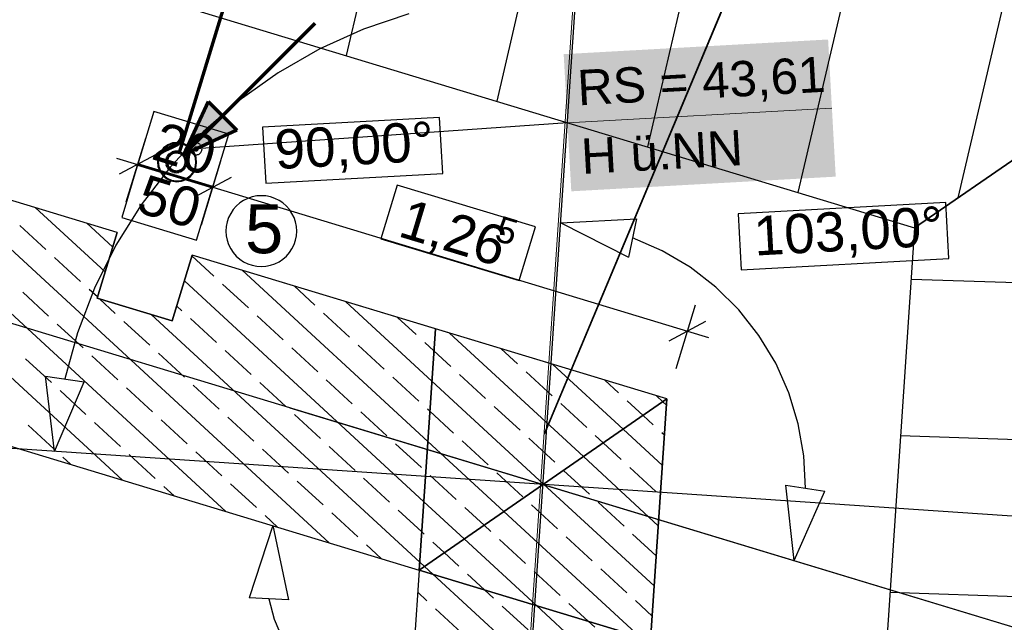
# Model space of a CAD drawing. Extents: x -779 to 790, y -208 to 633.
# Tile 221 of 232: x 444 to 495, y 264 to 295. Entities that reach past the tile are written whole.
import ezdxf
from ezdxf.lldxf.tags import DXFTag

# ---------------------------------------------------------------- set-up
doc = ezdxf.new("R2010")
doc.units = 0
doc.layers.get('0').update_dxf_attribs({"lineweight": 25})
for name, color, linetype, lineweight, true_color in [('01AFU Allgemein Bemaßung-A07F5V4RWF', 7, 'Continuous', 25, 0x848484), ('02 Raster Bemaßung', 7, 'Continuous', 25, 0x848484), ('02 Raster Gebäude-A07F5V4QWF', 7, 'Continuous', 25, 0x848484), ('20 Fallrohre', 9, 'Continuous', 25, 0x808080), ('20 Fundament-A07F5V4OWF', 7, 'Continuous', 25, 0x848484), ('20 Magerbeton Bohrungen', 7, 'Continuous', 25, 0x848484), ('30 Baugrubenplanung', 7, 'Continuous', 25, 0x848484), ('60 Baumstützen - Gehegelinie', 9, 'Continuous', 18, 0x808080), ('60 Netz', 9, 'Continuous', 18, 0x808080), ('S_Mass', 150, 'Continuous', 25, 0x007fff), ('S_Regenwasser_Grundleitung', 7, 'Continuous', 70, 0x0080ff)]:
    doc.layers.add(name, color=color, linetype=linetype, lineweight=lineweight, true_color=true_color)
for name, color, linetype, lineweight in [('02 Raster Gebäude-A07F5V53WF', 7, 'Continuous', 13), ('X_Allgemein', 7, 'Continuous', 25), ('X_Text', 7, 'Continuous', 25)]:
    doc.layers.add(name, color=color, linetype=linetype, lineweight=lineweight)
doc.styles.get("Standard").update_dxf_attribs({"font": 'arial.ttf'})
tags = doc.linetypes.add('Raster-A07F5V4TWF', pattern=[0.2, 0.1, -0.05, 0, -0.05]).pattern_tags.tags
tags[10:11] = [DXFTag(74, 4), DXFTag(75, 0), DXFTag(340, '0'), DXFTag(46, 1.0), DXFTag(50, 0.0), DXFTag(44, 0.0), DXFTag(45, 0.0)]
tags[8:9] = [DXFTag(74, 4), DXFTag(75, 0), DXFTag(340, '0'), DXFTag(46, 1.0), DXFTag(50, 0.0), DXFTag(44, 0.0), DXFTag(45, 0.0)]
tags[6:7] = [DXFTag(74, 4), DXFTag(75, 0), DXFTag(340, '0'), DXFTag(46, 1.0), DXFTag(50, 0.0), DXFTag(44, 0.0), DXFTag(45, 0.0)]
tags[4:5] = [DXFTag(74, 4), DXFTag(75, 0), DXFTag(340, '0'), DXFTag(46, 1.0), DXFTag(50, 0.0), DXFTag(44, 0.0), DXFTag(45, 0.0)]
tags = doc.linetypes.add('Raster-A07F5V57WF', pattern=[0.2, 0.1, -0.05, 0, -0.05]).pattern_tags.tags
tags[10:11] = [DXFTag(74, 4), DXFTag(75, 0), DXFTag(340, '0'), DXFTag(46, 1.0), DXFTag(50, 0.0), DXFTag(44, 0.0), DXFTag(45, 0.0)]
tags[8:9] = [DXFTag(74, 4), DXFTag(75, 0), DXFTag(340, '0'), DXFTag(46, 1.0), DXFTag(50, 0.0), DXFTag(44, 0.0), DXFTag(45, 0.0)]
tags[6:7] = [DXFTag(74, 4), DXFTag(75, 0), DXFTag(340, '0'), DXFTag(46, 1.0), DXFTag(50, 0.0), DXFTag(44, 0.0), DXFTag(45, 0.0)]
tags[4:5] = [DXFTag(74, 4), DXFTag(75, 0), DXFTag(340, '0'), DXFTag(46, 1.0), DXFTag(50, 0.0), DXFTag(44, 0.0), DXFTag(45, 0.0)]
tags = doc.linetypes.add('Strichpunkt', pattern=[1, 0.5, -0.25, 0, -0.25]).pattern_tags.tags
tags[10:11] = [DXFTag(74, 4), DXFTag(75, 0), DXFTag(340, '0'), DXFTag(46, 1.0), DXFTag(50, 0.0), DXFTag(44, 0.0), DXFTag(45, 0.0)]
tags[8:9] = [DXFTag(74, 4), DXFTag(75, 0), DXFTag(340, '0'), DXFTag(46, 1.0), DXFTag(50, 0.0), DXFTag(44, 0.0), DXFTag(45, 0.0)]
tags[6:7] = [DXFTag(74, 4), DXFTag(75, 0), DXFTag(340, '0'), DXFTag(46, 1.0), DXFTag(50, 0.0), DXFTag(44, 0.0), DXFTag(45, 0.0)]
tags[4:5] = [DXFTag(74, 4), DXFTag(75, 0), DXFTag(340, '0'), DXFTag(46, 1.0), DXFTag(50, 0.0), DXFTag(44, 0.0), DXFTag(45, 0.0)]
tags = doc.linetypes.add('Wipeout_Contour-A07F5V4SWF', pattern=[1, 0, -1]).pattern_tags.tags
tags[6:7] = [DXFTag(74, 4), DXFTag(75, 0), DXFTag(340, '0'), DXFTag(46, 1.0), DXFTag(50, 0.0), DXFTag(44, 0.0), DXFTag(45, 0.0)]
tags[4:5] = [DXFTag(74, 4), DXFTag(75, 0), DXFTag(340, '0'), DXFTag(46, 1.0), DXFTag(50, 0.0), DXFTag(44, 0.0), DXFTag(45, 0.0)]

# ---------------------------------------------------------------- blocks, each defined once
blk = doc.blocks.new('Referenz-A07F5V4VWF', base_point=(-401.415, -176.34))
at = {"color": 0, "linetype": 'ByBlock', "lineweight": -2, "ltscale": 12.5}
for p, q in [((134.01, 366.956), (464.718, 266.687)), ((449.327, 283.894), (202.636, 358.69)), ((206.036, 345.118), (464.718, 266.687)), ((448.311, 280.544), (449.327, 283.894)), ((453.155, 282.734), (452.139, 279.384)), ((465.548, 278.976), (453.155, 282.734)), ((452.139, 279.384), (448.311, 280.544)), ((464.718, 266.687), (465.548, 278.976)), ((465.548, 278.976), (464.718, 266.687)), ((477.336, 275.402), (465.548, 278.976)), ((477.336, 275.402), (464.718, 266.687)), ((464.718, 266.687), (477.336, 275.402)), ((476.505, 263.113), (477.336, 275.402)), ((464.718, 266.687), (446.71, 0.268)), ((464.718, 266.687), (457.904, 165.879)), ((464.718, 266.687), (476.505, 263.113)), ((476.505, 263.113), (464.718, 266.687))]:
    blk.add_line(p, q, dxfattribs=at)
at = {"layer": '01AFU Allgemein Bemaßung-A07F5V4RWF', "color": 0, "linetype": 'Wipeout_Contour-A07F5V4SWF', "lineweight": -2, "ltscale": 1.625}
for p, q in [((451.203, 290.06), (450.374, 287.325)), ((455.019, 288.903), (451.203, 290.06)), ((454.189, 286.168), (455.019, 288.903)), ((450.39, 287.38), (449.561, 284.645)), ((450.374, 287.325), (454.189, 286.168)), ((454.206, 286.223), (450.39, 287.38)), ((453.377, 283.488), (454.206, 286.223)), ((463.59, 286.304), (462.761, 283.569)), ((470.64, 284.166), (463.59, 286.304)), ((449.561, 284.645), (453.377, 283.488)), ((469.811, 281.432), (470.64, 284.166)), ((462.761, 283.569), (469.811, 281.432))]:
    blk.add_line(p, q, dxfattribs=at)
at = {"layer": '01AFU Allgemein Bemaßung-A07F5V4RWF', "color": 0, "lineweight": -2}
for p, q in [((449.795, 285.44), (450.784, 288.7)), ((449.299, 287.681), (450.376, 287.354)), ((451.311, 287.854), (449.44, 286.854)), ((453.624, 284.279), (454.612, 287.539)), ((450.376, 287.354), (454.204, 286.193)), ((455.14, 286.694), (453.269, 285.693)), ((454.204, 286.193), (478.385, 278.862)), ((477.804, 276.948), (478.793, 280.208)), ((477.449, 278.362), (479.32, 279.362)), ((478.385, 278.862), (479.461, 278.536))]:
    blk.add_line(p, q, dxfattribs=at)
at = {"layer": '02 Raster Bemaßung', "color": 0, "lineweight": -2}
for p, q in [((464.184, 295.033), (461.875, 294.251)), ((461.875, 294.251), (459.653, 293.246)), ((459.653, 293.246), (457.539, 292.03)), ((457.539, 292.03), (455.555, 290.613)), ((455.555, 290.613), (453.718, 289.009)), ((453.718, 289.009), (452.047, 287.233)), ((452.047, 287.233), (450.557, 285.303)), ((450.557, 285.303), (449.263, 283.236)), ((471.928, 284.381), (475.787, 284.59)), ((475.787, 284.59), (475.374, 282.633)), ((471.928, 284.381), (475.374, 282.633)), ((477.097, 282.954), (475.581, 283.612)), ((449.263, 283.236), (448.177, 281.053)), ((478.52, 282.113), (477.097, 282.954)), ((479.829, 281.104), (478.52, 282.113)), ((448.177, 281.053), (447.309, 278.774)), ((481.003, 279.94), (479.829, 281.104)), ((482.025, 278.641), (481.003, 279.94)), ((447.309, 278.774), (446.667, 276.421)), ((482.879, 277.225), (482.025, 278.641)), ((483.551, 275.715), (482.879, 277.225)), ((445.677, 276.563), (447.657, 276.28)), ((446.138, 272.727), (445.677, 276.563)), ((446.138, 272.727), (447.657, 276.28)), ((484.032, 274.134), (483.551, 275.715)), ((484.314, 272.505), (484.032, 274.134)), ((484.392, 270.854), (484.314, 272.505)), ((483.404, 271.008), (485.38, 270.7)), ((483.819, 267.166), (483.404, 271.008)), ((483.819, 267.166), (485.38, 270.7)), ((457.254, 268.95), (456.058, 265.275)), ((457.254, 268.95), (458.056, 265.17)), ((458.056, 265.17), (456.058, 265.275)), ((457.057, 265.222), (457.333, 264.179)), ((457.333, 264.179), (457.75, 263.183))]:
    blk.add_line(p, q, dxfattribs=at)
at = {"layer": '02 Raster Bemaßung', "color": 0, "linetype": 'Wipeout_Contour-A07F5V4SWF', "lineweight": -2, "ltscale": 1.625}
for p, q in [((465.759, 289.752), (456.744, 289.258)), ((465.915, 286.898), (465.759, 289.752)), ((456.744, 289.258), (456.9, 286.405)), ((456.9, 286.405), (465.915, 286.898)), ((491.542, 285.421), (480.964, 284.842)), ((491.698, 282.568), (491.542, 285.421)), ((480.964, 284.842), (481.121, 281.989)), ((481.121, 281.989), (491.698, 282.568))]:
    blk.add_line(p, q, dxfattribs=at)
at = {"layer": '02 Raster Gebäude-A07F5V4QWF', "color": 0, "linetype": 'Raster-A07F5V4TWF', "lineweight": -2, "ltscale": 187.5}
for p, q in [((458.124, 274.957), (-306.446, 506.77)), ((469.446, 247.662), (473.796, 312.011)), ((458.124, 274.957), (519.844, 256.243))]:
    blk.add_line(p, q, dxfattribs=at)
at = {"layer": '02 Raster Gebäude-A07F5V4QWF', "color": 0, "linetype": 'Strichpunkt', "lineweight": -2, "ltscale": 0.405}
blk.add_line((558.736, 265.116), (250.271, 285.966), dxfattribs=at)
at = {"layer": '20 Fundament-A07F5V4OWF', "color": 0, "lineweight": -2}
for p, q in [((449.327, 283.894), (202.636, 358.69)), ((206.036, 345.118), (464.718, 266.687)), ((449.589, 271.274), (429.327, 289.958)), ((454.865, 269.674), (434.602, 288.359)), ((460.14, 268.075), (439.878, 286.759)), ((448.715, 281.875), (445.153, 285.16)), ((445.704, 283.019), (444.38, 284.24)), ((449.096, 283.157), (447.791, 284.36)), ((449.327, 283.894), (448.311, 280.544)), ((447.468, 281.392), (446.145, 282.612)), ((452.139, 279.384), (453.155, 282.734)), ((454.252, 281.667), (453.142, 282.69)), ((477.336, 275.402), (453.155, 282.734)), ((465.161, 273.24), (455.703, 281.961)), ((464.953, 270.167), (452.755, 281.415)), ((448.328, 280.6), (447.91, 280.985)), ((456.017, 280.04), (454.693, 281.26)), ((459.408, 280.177), (458.341, 281.161)), ((445.841, 279.627), (444.518, 280.848)), ((448.311, 280.544), (452.139, 279.384)), ((449.233, 279.765), (448.425, 280.51)), ((452.625, 279.902), (452.368, 280.139)), ((465.368, 276.314), (460.979, 280.361)), ((464.745, 267.093), (451.063, 279.71)), ((454.389, 278.275), (453.066, 279.495)), ((457.781, 278.412), (456.458, 279.633)), ((461.173, 278.55), (459.849, 279.77)), ((464.565, 278.687), (463.616, 279.562)), ((447.606, 278), (446.282, 279.221)), ((450.998, 278.138), (449.674, 279.358)), ((473.083, 272.465), (466.254, 278.762)), ((459.546, 276.785), (458.222, 278.006)), ((462.938, 276.923), (461.614, 278.143)), ((465.472, 277.85), (465.006, 278.28)), ((469.721, 277.197), (468.892, 277.962)), ((445.979, 276.236), (444.655, 277.456)), ((449.37, 276.373), (448.047, 277.593)), ((452.762, 276.51), (451.439, 277.731)), ((456.154, 276.648), (454.831, 277.868)), ((466.329, 277.06), (465.472, 277.85)), ((475.108, 273.863), (471.529, 277.162)), ((464.702, 275.295), (463.379, 276.516)), ((468.094, 275.433), (466.77, 276.653)), ((471.486, 275.57), (470.162, 276.791)), ((451.135, 274.746), (449.812, 275.966)), ((454.527, 274.883), (453.203, 276.104)), ((457.919, 275.021), (456.595, 276.241)), ((461.31, 275.158), (459.987, 276.378)), ((471.059, 271.066), (465.368, 276.314)), ((474.877, 275.708), (474.167, 276.363)), ((447.743, 274.608), (446.42, 275.829)), ((477.336, 275.402), (476.505, 263.113)), ((477.132, 275.261), (476.805, 275.563)), ((465.265, 274.777), (465.143, 274.889)), ((469.858, 273.806), (468.535, 275.026)), ((473.25, 273.943), (471.927, 275.164)), ((476.12, 274.562), (475.319, 275.301)), ((477.315, 275.093), (477.132, 275.261)), ((456.291, 273.256), (454.968, 274.476)), ((459.683, 273.393), (458.36, 274.614)), ((463.075, 273.531), (461.751, 274.751)), ((466.467, 273.668), (465.265, 274.777)), ((476.642, 274.081), (476.12, 274.562)), ((446.116, 272.844), (444.793, 274.064)), ((449.508, 272.981), (448.184, 274.202)), ((452.9, 273.119), (451.576, 274.339)), ((471.623, 272.179), (470.3, 273.399)), ((474.095, 273.164), (473.691, 273.536)), ((477.107, 272.019), (475.108, 273.863)), ((477.211, 273.556), (477.083, 273.674)), ((461.448, 271.766), (460.124, 272.987)), ((464.84, 271.904), (463.516, 273.124)), ((469.034, 269.668), (465.161, 273.24)), ((468.231, 272.041), (466.908, 273.262)), ((475.015, 272.316), (474.095, 273.164)), ((446.952, 272.073), (446.557, 272.437)), ((451.272, 271.354), (449.949, 272.574)), ((454.664, 271.491), (453.341, 272.712)), ((458.056, 271.629), (456.733, 272.849)), ((476.899, 268.946), (473.083, 272.465)), ((476.779, 270.689), (475.456, 271.909)), ((466.604, 270.277), (465.281, 271.497)), ((469.996, 270.414), (468.672, 271.634)), ((472.071, 271.766), (472.064, 271.772)), ((473.388, 270.551), (472.071, 271.766)), ((452.227, 270.474), (451.714, 270.947)), ((456.429, 269.864), (455.105, 271.085)), ((459.821, 270.002), (458.497, 271.222)), ((463.212, 270.139), (461.889, 271.36)), ((476.692, 265.872), (471.059, 271.066)), ((467.01, 268.27), (464.953, 270.167)), ((468.022, 268.969), (467.045, 269.87)), ((471.76, 268.787), (470.437, 270.007)), ((475.152, 268.924), (473.829, 270.145)), ((457.502, 268.874), (456.87, 269.458)), ((461.585, 268.375), (460.262, 269.595)), ((464.849, 268.63), (463.654, 269.732)), ((475.966, 263.276), (469.034, 269.668)), ((468.369, 268.649), (468.022, 268.969)), ((464.977, 268.512), (464.849, 268.63)), ((473.525, 267.16), (472.202, 268.38)), ((476.795, 267.409), (475.593, 268.517)), ((462.778, 267.275), (462.026, 267.968)), ((465.998, 267.571), (465.418, 268.105)), ((470.691, 264.876), (467.01, 268.27)), ((470.133, 267.022), (468.81, 268.243)), ((466.742, 266.885), (465.998, 267.571)), ((464.985, 266.872), (464.745, 267.093)), ((465.415, 266.475), (464.985, 266.872)), ((464.718, 266.687), (457.904, 165.879)), ((476.068, 256.652), (465.415, 266.475)), ((468.053, 265.675), (467.183, 266.478)), ((471.898, 265.395), (470.574, 266.615)), ((475.29, 265.532), (473.966, 266.753)), ((465.114, 265.12), (464.641, 265.556)), ((468.506, 265.258), (468.053, 265.675)), ((470.271, 263.63), (468.947, 264.851)), ((476.276, 259.725), (470.691, 264.876)), ((473.328, 264.076), (472.339, 264.988)), ((476.588, 264.335), (475.731, 265.126)), ((466.879, 263.493), (465.556, 264.713)), ((473.662, 263.768), (473.328, 264.076))]:
    blk.add_line(p, q, dxfattribs=at)
at = {"layer": '20 Magerbeton Bohrungen', "color": 0, "lineweight": -2}
for p, q in [((206.036, 345.118), (464.718, 266.687)), ((464.718, 266.687), (457.904, 165.879))]:
    blk.add_line(p, q, dxfattribs=at)
at = {"layer": '30 Baugrubenplanung', "color": 0, "lineweight": -2}
for p, q in [((138.963, 390.536), (489.954, 284.117)), ((319.714, 335.733), (489.954, 284.117)), ((466.811, 317.899), (460.995, 292.897)), ((474.527, 315.756), (468.669, 290.571)), ((482.243, 313.614), (476.342, 288.244)), ((489.96, 311.472), (484.015, 285.918)), ((497.676, 309.33), (492.167, 285.646)), ((489.954, 284.117), (518.205, 303.63)), ((518.205, 303.63), (489.954, 284.117)), ((489.954, 284.117), (518.205, 303.63)), ((489.954, 284.117), (469.416, -19.726)), ((489.954, 284.117), (475.309, 67.451)), ((516.125, 280.655), (489.777, 281.499)), ((515.363, 272.68), (489.237, 273.516)), ((514.6, 264.704), (488.698, 265.533))]:
    blk.add_line(p, q, dxfattribs=at)
at = {"layer": '01AFU Allgemein Bemaßung-A07F5V4RWF', "color": 0, "linetype": 'ByBlock', "lineweight": -2, "ltscale": 1.625, "attachment_point": 1, "rotation": 343.133}
for s, insert, char_height in [('{\\fArial;20}', (451.581, 289.566), 2.00026), ('{\\fArial;50}', (450.806, 286.875), 2.00026), ('{\\fArial;1,26}', (464.152, 285.631), 2.00026), ('{\\fArial;5}', (468.88, 284.761), 1.32017)]:
    blk.add_mtext(s, dxfattribs=dict(at, insert=insert, char_height=char_height))
at = {"layer": '02 Raster Bemaßung', "color": 0, "linetype": 'ByBlock', "lineweight": -2, "ltscale": 2.25, "char_height": 2.00026, "attachment_point": 1, "rotation": 3.132}
for s, insert in [('{\\fArial;90,00°}', (457.298, 289.11)), ('{\\fArial;103,00°}', (481.706, 284.704))]:
    blk.add_mtext(s, dxfattribs=dict(at, insert=insert))
blk = doc.blocks.new('Referenz-A07F5V59WF', base_point=(-759.499, -206.186))
at = {"layer": '02 Raster Gebäude-A07F5V53WF', "color": 0, "linetype": 'Raster-A07F5V57WF', "ltscale": 117.000008}
for p, q in [((458.011, 274.994), (-306.417, 506.754)), ((469.332, 247.705), (473.68, 312.041)), ((458.011, 274.994), (519.72, 256.285))]:
    blk.add_line(p, q, dxfattribs=at)
at = {"layer": '20 Fallrohre', "color": 0, "linetype": 'Continuous', "lineweight": -2, "ltscale": 225.000015}
for p, q in [((452.155, 288.448), (451.91, 288.356)), ((452.414, 288.474), (452.155, 288.448)), ((452.413, 288.434), (452.164, 288.409)), ((452.66, 288.393), (452.413, 288.434)), ((452.672, 288.431), (452.414, 288.474)), ((452.91, 288.324), (452.672, 288.431)), ((451.532, 288.002), (451.425, 287.765)), ((451.566, 287.981), (451.463, 287.753)), ((451.698, 288.204), (451.532, 288.002)), ((451.725, 288.175), (451.566, 287.981)), ((451.91, 288.356), (451.698, 288.204)), ((451.929, 288.321), (451.725, 288.175)), ((452.164, 288.409), (451.929, 288.321)), ((452.889, 288.29), (452.66, 288.393)), ((453.082, 288.131), (452.889, 288.29)), ((453.111, 288.158), (452.91, 288.324)), ((453.228, 287.927), (453.082, 288.131)), ((453.264, 287.946), (453.111, 288.158)), ((453.317, 287.692), (453.228, 287.927)), ((453.355, 287.702), (453.264, 287.946)), ((451.425, 287.765), (451.382, 287.507)), ((451.382, 287.507), (451.408, 287.247)), ((451.463, 287.753), (451.422, 287.506)), ((451.422, 287.506), (451.447, 287.256)), ((453.3, 287.196), (453.341, 287.443)), ((453.341, 287.443), (453.317, 287.692)), ((453.339, 287.184), (453.381, 287.442)), ((453.381, 287.442), (453.355, 287.702)), ((451.408, 287.247), (451.5, 287.003)), ((451.447, 287.256), (451.535, 287.022)), ((451.5, 287.003), (451.652, 286.791)), ((451.535, 287.022), (451.681, 286.818)), ((453.038, 286.774), (453.197, 286.968)), ((453.065, 286.745), (453.231, 286.946)), ((453.197, 286.968), (453.3, 287.196)), ((453.231, 286.946), (453.339, 287.184)), ((451.652, 286.791), (451.854, 286.625)), ((451.681, 286.818), (451.875, 286.659)), ((451.854, 286.625), (452.091, 286.518)), ((451.875, 286.659), (452.103, 286.556)), ((452.091, 286.518), (452.349, 286.475)), ((452.103, 286.556), (452.35, 286.515)), ((452.349, 286.475), (452.609, 286.501)), ((452.35, 286.515), (452.6, 286.54)), ((452.6, 286.54), (452.834, 286.628)), ((452.609, 286.501), (452.853, 286.593)), ((452.834, 286.628), (453.038, 286.774)), ((452.853, 286.593), (453.065, 286.745))]:
    blk.add_line(p, q, dxfattribs=at)
for points in [[(452.067, 288.419), (452.054, 288.419), (452.067, 288.423)], [(452.206, 288.423), (452.067, 288.423), (452.206, 288.459)], [(452.206, 288.418), (452.067, 288.418), (452.067, 288.423)], [(452.206, 288.418), (452.206, 288.423), (452.067, 288.423)], [(452.213, 288.459), (452.206, 288.459), (452.213, 288.46)], [(452.213, 288.419), (452.206, 288.419), (452.206, 288.459)], [(452.213, 288.419), (452.213, 288.459), (452.206, 288.459)], [(452.362, 288.46), (452.213, 288.46), (452.362, 288.474)], [(452.362, 288.434), (452.213, 288.434), (452.213, 288.46)], [(452.362, 288.434), (452.362, 288.46), (452.213, 288.46)], [(452.213, 288.419), (452.362, 288.434), (452.213, 288.434)], [(452.363, 288.434), (452.362, 288.434), (452.362, 288.474)], [(452.363, 288.434), (452.363, 288.474), (452.362, 288.474)], [(452.363, 288.474), (452.362, 288.474), (452.362, 288.474)], [(452.362, 288.434), (452.363, 288.434), (452.362, 288.434)], [(452.486, 288.434), (452.363, 288.434), (452.363, 288.474)], [(452.513, 288.465), (452.39, 288.465), (452.363, 288.474)], [(452.513, 288.425), (452.486, 288.434), (452.363, 288.434)], [(452.513, 288.425), (452.513, 288.465), (452.39, 288.465)], [(452.518, 288.425), (452.513, 288.425), (452.513, 288.465)], [(452.519, 288.424), (452.519, 288.465), (452.513, 288.465)], [(452.519, 288.465), (452.513, 288.465), (452.513, 288.465)], [(452.519, 288.424), (452.518, 288.425), (452.513, 288.425)], [(452.599, 288.424), (452.519, 288.424), (452.519, 288.465)], [(452.66, 288.434), (452.58, 288.434), (452.519, 288.465)], [(452.66, 288.393), (452.599, 288.424), (452.519, 288.424)], [(452.66, 288.393), (452.66, 288.434), (452.58, 288.434)], [(452.671, 288.393), (452.66, 288.393), (452.66, 288.434)], [(452.672, 288.431), (452.661, 288.431), (452.66, 288.434)], [(452.672, 288.389), (452.672, 288.431), (452.661, 288.431)], [(452.731, 288.389), (452.672, 288.389), (452.672, 288.431)], [(452.801, 288.381), (452.741, 288.381), (452.672, 288.431)], [(451.518, 287.911), (451.482, 287.911), (451.518, 287.972)], [(451.561, 287.972), (451.518, 287.972), (451.561, 288.046)], [(451.561, 287.967), (451.518, 287.967), (451.518, 287.972)], [(451.561, 287.967), (451.561, 287.972), (451.518, 287.972)], [(451.518, 287.893), (451.561, 287.967), (451.518, 287.967)], [(451.594, 288.046), (451.561, 288.046), (451.594, 288.086)], [(451.594, 288.023), (451.561, 288.023), (451.561, 288.046)], [(451.594, 288.023), (451.594, 288.046), (451.561, 288.046)], [(451.561, 287.967), (451.594, 288.023), (451.561, 288.023)], [(451.646, 288.086), (451.594, 288.086), (451.661, 288.105)], [(451.594, 288.086), (451.661, 288.105), (451.609, 288.105)], [(451.594, 288.023), (451.646, 288.086), (451.594, 288.086)], [(451.661, 288.105), (451.609, 288.105), (451.661, 288.167)], [(451.69, 288.167), (451.661, 288.167), (451.69, 288.193)], [(451.69, 288.14), (451.661, 288.14), (451.661, 288.167)], [(451.69, 288.14), (451.69, 288.167), (451.661, 288.167)], [(451.661, 288.105), (451.69, 288.14), (451.661, 288.14)], [(451.75, 288.193), (451.69, 288.193), (451.778, 288.218)], [(451.69, 288.193), (451.778, 288.218), (451.718, 288.218)], [(451.69, 288.14), (451.75, 288.193), (451.69, 288.193)], [(451.778, 288.218), (451.718, 288.218), (451.778, 288.272)], [(451.802, 288.272), (451.778, 288.272), (451.802, 288.287)], [(451.802, 288.24), (451.778, 288.24), (451.778, 288.272)], [(451.802, 288.24), (451.802, 288.272), (451.778, 288.272)], [(451.778, 288.218), (451.802, 288.24), (451.778, 288.24)], [(451.876, 288.287), (451.802, 288.287), (451.91, 288.309)], [(451.802, 288.287), (451.91, 288.309), (451.836, 288.309)], [(451.802, 288.24), (451.876, 288.287), (451.802, 288.287)], [(451.91, 288.309), (451.836, 288.309), (451.91, 288.356)], [(451.929, 288.356), (451.91, 288.356), (451.929, 288.365)], [(451.929, 288.321), (451.91, 288.321), (451.91, 288.356)], [(451.929, 288.321), (451.929, 288.356), (451.91, 288.356)], [(451.91, 288.309), (451.929, 288.321), (451.91, 288.321)], [(452.029, 288.365), (451.929, 288.365), (452.054, 288.376)], [(451.929, 288.365), (452.054, 288.376), (451.955, 288.376)], [(451.929, 288.321), (452.029, 288.365), (451.929, 288.365)], [(452.054, 288.376), (451.955, 288.376), (452.054, 288.419)], [(452.067, 288.381), (452.054, 288.381), (452.054, 288.419)], [(452.067, 288.381), (452.067, 288.419), (452.054, 288.419)], [(452.054, 288.376), (452.067, 288.381), (452.054, 288.381)], [(452.067, 288.381), (452.206, 288.418), (452.067, 288.418)], [(452.206, 288.418), (452.213, 288.419), (452.206, 288.419)], [(452.672, 288.389), (452.671, 288.393), (452.66, 288.393)], [(452.801, 288.338), (452.731, 288.389), (452.672, 288.389)], [(452.801, 288.338), (452.801, 288.381), (452.741, 288.381)], [(452.815, 288.338), (452.801, 288.338), (452.801, 288.381)], [(452.818, 288.374), (452.803, 288.374), (452.801, 288.381)], [(452.818, 288.328), (452.815, 288.338), (452.801, 288.338)], [(452.818, 288.328), (452.818, 288.374), (452.803, 288.374)], [(452.864, 288.328), (452.818, 288.328), (452.818, 288.374)], [(452.931, 288.308), (452.884, 288.308), (452.818, 288.374)], [(452.931, 288.262), (452.864, 288.328), (452.818, 288.328)], [(452.931, 288.262), (452.931, 288.308), (452.884, 288.308)], [(452.947, 288.262), (452.931, 288.262), (452.931, 288.308)], [(452.953, 288.295), (452.935, 288.295), (452.931, 288.308)], [(452.953, 288.243), (452.947, 288.262), (452.931, 288.262)], [(452.953, 288.243), (452.953, 288.295), (452.935, 288.295)], [(452.991, 288.243), (452.953, 288.243), (452.953, 288.295)], [(453.047, 288.218), (453.009, 288.218), (452.953, 288.295)], [(453.047, 288.166), (452.991, 288.243), (452.953, 288.243)], [(453.047, 288.166), (453.047, 288.218), (453.009, 288.218)], [(453.064, 288.166), (453.047, 288.166), (453.047, 288.218)], [(453.075, 288.195), (453.055, 288.195), (453.047, 288.218)], [(453.075, 288.135), (453.064, 288.166), (453.047, 288.166)], [(453.075, 288.135), (453.075, 288.195), (453.055, 288.195)], [(453.105, 288.135), (453.075, 288.135), (453.075, 288.195)], [(453.147, 288.114), (453.116, 288.114), (453.075, 288.195)], [(453.147, 288.054), (453.105, 288.135), (453.075, 288.135)], [(453.147, 288.054), (453.147, 288.114), (453.116, 288.114)], [(453.164, 288.054), (453.147, 288.054), (453.147, 288.114)], [(453.179, 288.078), (453.157, 288.078), (453.147, 288.114)], [(453.179, 288.004), (453.164, 288.054), (453.147, 288.054)], [(453.179, 288.004), (453.179, 288.078), (453.157, 288.078)], [(453.203, 288.004), (453.179, 288.004), (453.179, 288.078)], [(453.228, 288.001), (453.204, 288.001), (453.179, 288.078)], [(453.228, 287.927), (453.203, 288.004), (453.179, 288.004)], [(453.228, 287.927), (453.228, 288.001), (453.204, 288.001)], [(453.245, 287.927), (453.228, 287.927), (453.228, 288.001)], [(453.264, 287.946), (453.241, 287.946), (453.228, 288.001)], [(453.264, 287.846), (453.245, 287.927), (453.228, 287.927)], [(453.264, 287.846), (453.264, 287.946), (453.241, 287.946)], [(453.279, 287.846), (453.264, 287.846), (453.264, 287.946)], [(453.289, 287.888), (453.273, 287.888), (453.264, 287.946)], [(451.391, 287.455), (451.382, 287.455), (451.391, 287.611)], [(451.391, 287.361), (451.391, 287.455), (451.382, 287.455)], [(451.397, 287.611), (451.391, 287.611), (451.397, 287.639)], [(451.396, 287.361), (451.391, 287.361), (451.391, 287.611)], [(451.397, 287.299), (451.397, 287.611), (451.391, 287.611)], [(451.422, 287.639), (451.397, 287.639), (451.422, 287.752)], [(451.417, 287.299), (451.397, 287.299), (451.397, 287.639)], [(451.422, 287.204), (451.422, 287.639), (451.397, 287.639)], [(451.425, 287.752), (451.422, 287.752), (451.425, 287.765)], [(451.425, 287.504), (451.422, 287.504), (451.422, 287.752)], [(451.425, 287.504), (451.425, 287.752), (451.422, 287.752)], [(451.422, 287.456), (451.425, 287.504), (451.422, 287.504)], [(451.434, 287.204), (451.422, 287.204), (451.422, 287.456)], [(451.437, 287.306), (451.429, 287.306), (451.422, 287.456)], [(451.431, 287.765), (451.425, 287.765), (451.431, 287.78)], [(451.431, 287.606), (451.425, 287.606), (451.425, 287.765)], [(451.431, 287.606), (451.431, 287.765), (451.425, 287.765)], [(451.425, 287.504), (451.431, 287.606), (451.425, 287.606)], [(451.463, 287.78), (451.431, 287.78), (451.463, 287.863)], [(451.463, 287.753), (451.431, 287.753), (451.431, 287.78)], [(451.463, 287.753), (451.463, 287.78), (451.431, 287.78)], [(451.431, 287.606), (451.463, 287.753), (451.431, 287.753)], [(451.482, 287.863), (451.463, 287.863), (451.482, 287.911)], [(451.482, 287.801), (451.463, 287.801), (451.463, 287.863)], [(451.482, 287.801), (451.482, 287.863), (451.463, 287.863)], [(451.463, 287.753), (451.482, 287.801), (451.463, 287.801)], [(451.518, 287.893), (451.482, 287.893), (451.482, 287.911)], [(451.518, 287.893), (451.518, 287.911), (451.482, 287.911)], [(451.482, 287.801), (451.518, 287.893), (451.482, 287.893)], [(453.289, 287.789), (453.279, 287.846), (453.264, 287.846)], [(453.289, 287.789), (453.289, 287.888), (453.273, 287.888)], [(453.304, 287.789), (453.289, 287.789), (453.289, 287.888)], [(453.326, 287.802), (453.302, 287.802), (453.289, 287.888)], [(453.326, 287.644), (453.304, 287.789), (453.289, 287.789)], [(453.326, 287.644), (453.326, 287.802), (453.302, 287.802)], [(453.327, 287.644), (453.326, 287.644), (453.326, 287.802)], [(453.327, 287.801), (453.326, 287.801), (453.326, 287.802)], [(453.327, 287.643), (453.327, 287.801), (453.326, 287.801)], [(453.327, 287.643), (453.327, 287.644), (453.326, 287.644)], [(453.334, 287.643), (453.327, 287.643), (453.327, 287.801)], [(453.341, 287.745), (453.329, 287.745), (453.327, 287.801)], [(453.341, 287.493), (453.334, 287.643), (453.327, 287.643)], [(453.341, 287.493), (453.341, 287.745), (453.329, 287.745)], [(453.339, 287.343), (453.333, 287.343), (453.339, 287.445)], [(453.341, 287.445), (453.339, 287.445), (453.341, 287.493)], [(453.341, 287.197), (453.339, 287.197), (453.339, 287.445)], [(453.341, 287.197), (453.341, 287.445), (453.339, 287.445)], [(453.366, 287.309), (453.341, 287.309), (453.341, 287.745)], [(453.366, 287.65), (453.347, 287.65), (453.341, 287.745)], [(453.366, 287.309), (453.366, 287.65), (453.347, 287.65)], [(453.372, 287.337), (453.366, 287.337), (453.366, 287.65)], [(453.372, 287.588), (453.367, 287.588), (453.366, 287.65)], [(453.372, 287.337), (453.372, 287.588), (453.367, 287.588)], [(453.381, 287.494), (453.372, 287.494), (453.372, 287.588)], [(453.372, 287.337), (453.381, 287.494), (453.372, 287.494)], [(451.397, 287.299), (451.396, 287.361), (451.391, 287.361)], [(451.422, 287.204), (451.417, 287.299), (451.397, 287.299)], [(451.437, 287.148), (451.434, 287.204), (451.422, 287.204)], [(451.437, 287.148), (451.437, 287.306), (451.429, 287.306)], [(451.437, 287.148), (451.437, 287.148), (451.437, 287.306)], [(451.437, 287.305), (451.437, 287.305), (451.437, 287.306)], [(451.437, 287.147), (451.437, 287.305), (451.437, 287.305)], [(451.461, 287.147), (451.437, 287.147), (451.437, 287.305)], [(451.475, 287.16), (451.459, 287.16), (451.437, 287.305)], [(451.437, 287.147), (451.437, 287.148), (451.437, 287.148)], [(451.475, 287.06), (451.461, 287.147), (451.437, 287.147)], [(451.475, 287.06), (451.475, 287.16), (451.459, 287.16)], [(451.491, 287.06), (451.475, 287.06), (451.475, 287.16)], [(451.5, 287.103), (451.484, 287.103), (451.475, 287.16)], [(451.5, 287.003), (451.491, 287.06), (451.475, 287.06)], [(451.5, 287.003), (451.5, 287.103), (451.484, 287.103)], [(451.523, 287.003), (451.5, 287.003), (451.5, 287.103)], [(451.535, 287.022), (451.518, 287.022), (451.5, 287.103)], [(451.535, 286.948), (451.523, 287.003), (451.5, 287.003)], [(451.535, 286.948), (451.535, 287.022), (451.518, 287.022)], [(451.559, 286.948), (451.535, 286.948), (451.535, 287.022)], [(451.584, 286.945), (451.56, 286.945), (451.535, 287.022)], [(451.584, 286.871), (451.559, 286.948), (451.535, 286.948)], [(451.584, 286.871), (451.584, 286.945), (451.56, 286.945)], [(451.606, 286.871), (451.584, 286.871), (451.584, 286.945)], [(451.616, 286.895), (451.599, 286.895), (451.584, 286.945)], [(453.169, 286.863), (453.118, 286.863), (453.169, 286.926)], [(453.202, 286.926), (453.169, 286.926), (453.202, 286.982)], [(453.202, 286.903), (453.169, 286.903), (453.169, 286.926)], [(453.202, 286.903), (453.202, 286.926), (453.169, 286.926)], [(453.245, 286.982), (453.202, 286.982), (453.245, 287.056)], [(453.245, 286.977), (453.202, 286.977), (453.202, 286.982)], [(453.245, 286.977), (453.245, 286.982), (453.202, 286.982)], [(453.202, 286.903), (453.245, 286.977), (453.202, 286.977)], [(453.281, 287.056), (453.245, 287.056), (453.281, 287.148)], [(453.281, 287.038), (453.245, 287.038), (453.245, 287.056)], [(453.281, 287.038), (453.281, 287.056), (453.245, 287.056)], [(453.245, 286.977), (453.281, 287.038), (453.245, 287.038)], [(453.3, 287.148), (453.281, 287.148), (453.3, 287.196)], [(453.3, 287.086), (453.281, 287.086), (453.281, 287.148)], [(453.3, 287.086), (453.3, 287.148), (453.281, 287.148)], [(453.281, 287.038), (453.3, 287.086), (453.281, 287.086)], [(453.333, 287.196), (453.3, 287.196), (453.333, 287.343)], [(453.333, 287.169), (453.3, 287.169), (453.3, 287.196)], [(453.333, 287.169), (453.333, 287.196), (453.3, 287.196)], [(453.3, 287.086), (453.333, 287.169), (453.3, 287.169)], [(453.339, 287.184), (453.333, 287.184), (453.333, 287.343)], [(453.339, 287.184), (453.339, 287.343), (453.333, 287.343)], [(453.333, 287.169), (453.339, 287.184), (453.333, 287.184)], [(453.339, 287.184), (453.341, 287.197), (453.339, 287.197)], [(453.341, 287.197), (453.366, 287.309), (453.341, 287.309)], [(453.366, 287.309), (453.372, 287.337), (453.366, 287.337)], [(451.616, 286.835), (451.606, 286.871), (451.584, 286.871)], [(451.616, 286.835), (451.616, 286.895), (451.599, 286.895)], [(451.647, 286.835), (451.616, 286.835), (451.616, 286.895)], [(451.689, 286.814), (451.658, 286.814), (451.616, 286.895)], [(451.689, 286.754), (451.647, 286.835), (451.616, 286.835)], [(451.689, 286.754), (451.689, 286.814), (451.658, 286.814)], [(451.709, 286.754), (451.689, 286.754), (451.689, 286.814)], [(451.716, 286.782), (451.699, 286.782), (451.689, 286.814)], [(451.716, 286.731), (451.709, 286.754), (451.689, 286.754)], [(451.716, 286.731), (451.716, 286.782), (451.699, 286.782)], [(451.754, 286.731), (451.716, 286.731), (451.716, 286.782)], [(451.81, 286.706), (451.772, 286.706), (451.716, 286.782)], [(451.81, 286.654), (451.754, 286.731), (451.716, 286.731)], [(451.81, 286.654), (451.81, 286.706), (451.772, 286.706)], [(451.828, 286.654), (451.81, 286.654), (451.81, 286.706)], [(451.833, 286.687), (451.817, 286.687), (451.81, 286.706)], [(451.833, 286.641), (451.828, 286.654), (451.81, 286.654)], [(451.833, 286.641), (451.833, 286.687), (451.817, 286.687)], [(451.879, 286.641), (451.833, 286.641), (451.833, 286.687)], [(451.945, 286.621), (451.899, 286.621), (451.833, 286.687)], [(451.945, 286.575), (451.879, 286.641), (451.833, 286.641)], [(451.945, 286.575), (451.945, 286.621), (451.899, 286.621)], [(451.961, 286.575), (451.945, 286.575), (451.945, 286.621)], [(451.963, 286.611), (451.949, 286.611), (451.945, 286.621)], [(451.963, 286.568), (451.961, 286.575), (451.945, 286.575)], [(451.963, 286.568), (451.963, 286.611), (451.949, 286.611)], [(452.022, 286.568), (451.963, 286.568), (451.963, 286.611)], [(452.091, 286.56), (452.032, 286.56), (451.963, 286.611)], [(452.091, 286.518), (452.022, 286.568), (451.963, 286.568)], [(452.091, 286.518), (452.091, 286.56), (452.032, 286.56)], [(452.102, 286.518), (452.091, 286.518), (452.091, 286.56)], [(452.103, 286.556), (452.093, 286.556), (452.091, 286.56)], [(452.103, 286.515), (452.102, 286.518), (452.091, 286.518)], [(452.103, 286.515), (452.103, 286.556), (452.093, 286.556)], [(452.183, 286.515), (452.103, 286.515), (452.103, 286.556)], [(452.245, 286.525), (452.164, 286.525), (452.103, 286.556)], [(452.245, 286.484), (452.183, 286.515), (452.103, 286.515)], [(452.245, 286.484), (452.245, 286.525), (452.164, 286.525)], [(452.25, 286.484), (452.245, 286.484), (452.245, 286.525)], [(452.25, 286.524), (452.245, 286.524), (452.245, 286.525)], [(452.25, 286.484), (452.25, 286.524), (452.245, 286.524)], [(452.25, 286.484), (452.25, 286.484), (452.245, 286.484)], [(452.373, 286.484), (452.25, 286.484), (452.25, 286.524)], [(452.401, 286.515), (452.277, 286.515), (452.25, 286.524)], [(452.401, 286.475), (452.373, 286.484), (452.25, 286.484)], [(452.401, 286.475), (452.401, 286.515), (452.277, 286.515)], [(452.55, 286.515), (452.401, 286.515), (452.55, 286.529)], [(452.401, 286.475), (452.401, 286.475), (452.401, 286.515)], [(452.401, 286.475), (452.401, 286.515), (452.401, 286.515)], [(452.401, 286.515), (452.401, 286.515), (452.401, 286.515)], [(452.55, 286.489), (452.401, 286.489), (452.401, 286.515)], [(452.55, 286.489), (452.55, 286.515), (452.401, 286.515)], [(452.401, 286.475), (452.55, 286.489), (452.401, 286.489)], [(452.401, 286.475), (452.401, 286.475), (452.401, 286.475)], [(452.557, 286.529), (452.55, 286.529), (452.557, 286.531)], [(452.557, 286.49), (452.55, 286.49), (452.55, 286.529)], [(452.557, 286.49), (452.557, 286.529), (452.55, 286.529)], [(452.55, 286.489), (452.557, 286.49), (452.55, 286.49)], [(452.696, 286.531), (452.557, 286.531), (452.696, 286.568)], [(452.696, 286.526), (452.557, 286.526), (452.557, 286.531)], [(452.696, 286.526), (452.696, 286.531), (452.557, 286.531)], [(452.557, 286.49), (452.696, 286.526), (452.557, 286.526)], [(452.709, 286.568), (452.696, 286.568), (452.709, 286.573)], [(452.709, 286.53), (452.696, 286.53), (452.696, 286.568)], [(452.709, 286.53), (452.709, 286.568), (452.696, 286.568)], [(452.696, 286.526), (452.709, 286.53), (452.696, 286.53)], [(452.809, 286.573), (452.709, 286.573), (452.834, 286.584)], [(452.709, 286.573), (452.834, 286.584), (452.735, 286.584)], [(452.709, 286.53), (452.809, 286.573), (452.709, 286.573)], [(452.834, 286.584), (452.735, 286.584), (452.834, 286.628)], [(452.853, 286.628), (452.834, 286.628), (452.853, 286.64)], [(452.853, 286.593), (452.834, 286.593), (452.834, 286.628)], [(452.853, 286.593), (452.853, 286.628), (452.834, 286.628)], [(452.834, 286.584), (452.853, 286.593), (452.834, 286.593)], [(452.927, 286.64), (452.853, 286.64), (452.961, 286.662)], [(452.853, 286.64), (452.961, 286.662), (452.887, 286.662)], [(452.853, 286.593), (452.927, 286.64), (452.853, 286.64)], [(452.961, 286.662), (452.887, 286.662), (452.961, 286.709)], [(452.985, 286.709), (452.961, 286.709), (452.985, 286.731)], [(452.985, 286.677), (452.961, 286.677), (452.961, 286.709)], [(452.985, 286.677), (452.985, 286.709), (452.961, 286.709)], [(452.961, 286.662), (452.985, 286.677), (452.961, 286.677)], [(453.045, 286.731), (452.985, 286.731), (453.074, 286.756)], [(452.985, 286.731), (453.074, 286.756), (453.014, 286.756)], [(452.985, 286.677), (453.045, 286.731), (452.985, 286.731)], [(453.074, 286.756), (453.014, 286.756), (453.074, 286.809)], [(453.102, 286.809), (453.074, 286.809), (453.102, 286.844)], [(453.102, 286.781), (453.074, 286.781), (453.074, 286.809)], [(453.102, 286.781), (453.102, 286.809), (453.074, 286.809)], [(453.074, 286.756), (453.102, 286.781), (453.074, 286.781)], [(453.154, 286.844), (453.102, 286.844), (453.169, 286.863)], [(453.102, 286.844), (453.169, 286.863), (453.118, 286.863)], [(453.102, 286.781), (453.154, 286.844), (453.102, 286.844)], [(453.169, 286.863), (453.202, 286.903), (453.169, 286.903)]]:
    blk.add_solid(points, dxfattribs=at)
at = {"layer": '60 Baumstützen - Gehegelinie', "color": 0, "linetype": 'Continuous', "ltscale": 162.000017}
blk.add_line((497.469, 336.671), (471.085, 273.642), dxfattribs=at)
at = {"layer": '60 Netz', "color": 0, "linetype": 'Continuous', "ltscale": 162.000017}
for p, q in [((497.469, 336.671), (471.085, 273.642)), ((471.122, 273.627), (497.506, 336.656)), ((471.085, 273.642), (471.122, 273.627))]:
    blk.add_line(p, q, dxfattribs=at)
blk = doc.blocks.new('Einzeiliger Text-A07F5VDHWF', base_point=(455.847, 282.828))
at = {"color": 0, "lineweight": -2, "insert": (455.847, 285.328), "char_height": 2.5, "attachment_point": 1}
blk.add_mtext('{\\fArial;5}', dxfattribs=at)
blk = doc.blocks.new('Kreis-A07F5VDJWF', base_point=(454.872, 282.155))
at = {"color": 0, "linetype": 'ByBlock', "lineweight": -2, "ltscale": 0.25}
for p, q in [((455.774, 285.52), (455.578, 285.389)), ((455.986, 285.625), (455.774, 285.52)), ((456.209, 285.7), (455.986, 285.625)), ((456.44, 285.746), (456.209, 285.7)), ((456.676, 285.762), (456.44, 285.746)), ((456.911, 285.746), (456.676, 285.762)), ((457.142, 285.7), (456.911, 285.746)), ((457.366, 285.625), (457.142, 285.7)), ((457.577, 285.52), (457.366, 285.625)), ((457.774, 285.389), (457.577, 285.52)), ((455.245, 285.056), (455.114, 284.86)), ((455.4, 285.234), (455.245, 285.056)), ((455.578, 285.389), (455.4, 285.234)), ((457.951, 285.234), (457.774, 285.389)), ((458.106, 285.056), (457.951, 285.234)), ((458.237, 284.86), (458.106, 285.056)), ((454.934, 284.425), (454.888, 284.194)), ((455.01, 284.649), (454.934, 284.425)), ((455.114, 284.86), (455.01, 284.649)), ((458.342, 284.649), (458.237, 284.86)), ((458.418, 284.425), (458.342, 284.649)), ((458.464, 284.194), (458.418, 284.425)), ((454.888, 284.194), (454.872, 283.958)), ((454.872, 283.958), (454.888, 283.723)), ((458.479, 283.958), (458.464, 284.194)), ((458.464, 283.723), (458.479, 283.958)), ((454.888, 283.723), (454.934, 283.492)), ((454.934, 283.492), (455.01, 283.268)), ((458.342, 283.268), (458.418, 283.492)), ((458.418, 283.492), (458.464, 283.723)), ((455.01, 283.268), (455.114, 283.057)), ((455.114, 283.057), (455.245, 282.861)), ((458.106, 282.861), (458.237, 283.057)), ((458.237, 283.057), (458.342, 283.268)), ((455.245, 282.861), (455.4, 282.683)), ((455.4, 282.683), (455.578, 282.528)), ((455.578, 282.528), (455.774, 282.397)), ((457.577, 282.397), (457.774, 282.528)), ((457.774, 282.528), (457.951, 282.683)), ((457.951, 282.683), (458.106, 282.861)), ((455.774, 282.397), (455.986, 282.292)), ((455.986, 282.292), (456.209, 282.216)), ((456.209, 282.216), (456.44, 282.17)), ((456.44, 282.17), (456.676, 282.155)), ((456.676, 282.155), (456.911, 282.17)), ((456.911, 282.17), (457.142, 282.216)), ((457.142, 282.216), (457.366, 282.292)), ((457.366, 282.292), (457.577, 282.397))]:
    blk.add_line(p, q, dxfattribs=at)

msp = doc.modelspace()

# ---------------------------------------------------------------- linework, layer by layer
at = {"layer": 'S_Mass', "lineweight": 18}
msp.add_line((472.273, 289.478), (485.743, 290.227), dxfattribs=at)
at = {"layer": 'S_Mass'}
for p, q in [((472.273, 289.478), (453.354, 288.142)), ((472.264, 289.483), (472.263, 289.482)), ((472.263, 289.482), (472.263, 289.48)), ((472.263, 289.48), (472.263, 289.479)), ((472.263, 289.479), (472.263, 289.478)), ((472.263, 289.478), (472.263, 289.476)), ((472.263, 289.476), (472.263, 289.475)), ((472.263, 289.475), (472.264, 289.474)), ((472.265, 289.485), (472.264, 289.484)), ((472.264, 289.484), (472.264, 289.483)), ((472.264, 289.474), (472.264, 289.473)), ((472.264, 289.473), (472.265, 289.472)), ((472.266, 289.486), (472.265, 289.485)), ((472.265, 289.472), (472.266, 289.471)), ((472.267, 289.487), (472.266, 289.486)), ((472.266, 289.471), (472.267, 289.47)), ((472.268, 289.487), (472.267, 289.487)), ((472.267, 289.47), (472.268, 289.469)), ((472.27, 289.488), (472.268, 289.487)), ((472.268, 289.469), (472.269, 289.469)), ((472.269, 289.469), (472.271, 289.468)), ((472.271, 289.488), (472.27, 289.488)), ((472.272, 289.488), (472.271, 289.488)), ((472.271, 289.468), (472.272, 289.468)), ((472.273, 289.488), (472.272, 289.488)), ((472.272, 289.468), (472.273, 289.468)), ((472.275, 289.488), (472.273, 289.488)), ((472.273, 289.468), (472.275, 289.468)), ((472.276, 289.488), (472.275, 289.488)), ((472.275, 289.468), (472.276, 289.469)), ((472.277, 289.487), (472.276, 289.488)), ((472.276, 289.469), (472.277, 289.469)), ((472.278, 289.486), (472.277, 289.487)), ((472.277, 289.469), (472.278, 289.47)), ((472.279, 289.486), (472.278, 289.486)), ((472.278, 289.47), (472.279, 289.471)), ((472.28, 289.485), (472.279, 289.486)), ((472.279, 289.471), (472.28, 289.472)), ((472.281, 289.484), (472.28, 289.485)), ((472.28, 289.472), (472.281, 289.473)), ((472.282, 289.483), (472.281, 289.484)), ((472.281, 289.473), (472.282, 289.474)), ((472.282, 289.481), (472.282, 289.483)), ((472.283, 289.48), (472.282, 289.481)), ((472.282, 289.476), (472.283, 289.477)), ((472.282, 289.475), (472.282, 289.476)), ((472.282, 289.474), (472.282, 289.475)), ((472.283, 289.479), (472.283, 289.48)), ((472.283, 289.477), (472.283, 289.479)), ((453.277, 288.432), (453.24, 288.419)), ((453.315, 288.44), (453.277, 288.432)), ((453.354, 288.442), (453.315, 288.44)), ((453.394, 288.44), (453.354, 288.442)), ((453.432, 288.432), (453.394, 288.44)), ((453.469, 288.419), (453.432, 288.432)), ((453.057, 288.181), (453.054, 288.142)), ((453.054, 288.142), (453.057, 288.103)), ((453.065, 288.22), (453.057, 288.181)), ((453.057, 288.103), (453.065, 288.065)), ((453.077, 288.257), (453.065, 288.22)), ((453.065, 288.065), (453.077, 288.027)), ((453.095, 288.292), (453.077, 288.257)), ((453.077, 288.027), (453.095, 287.992)), ((453.116, 288.325), (453.095, 288.292)), ((453.095, 287.992), (453.116, 287.96)), ((453.142, 288.354), (453.116, 288.325)), ((453.116, 287.96), (453.142, 287.93)), ((453.172, 288.38), (453.142, 288.354)), ((453.142, 287.93), (453.172, 287.904)), ((453.204, 288.402), (453.172, 288.38)), ((453.24, 288.419), (453.204, 288.402)), ((453.255, 288.155), (453.254, 288.142)), ((453.254, 288.142), (453.255, 288.129)), ((453.258, 288.168), (453.255, 288.155)), ((453.255, 288.129), (453.258, 288.116)), ((453.262, 288.181), (453.258, 288.168)), ((453.258, 288.116), (453.262, 288.104)), ((453.268, 288.192), (453.262, 288.181)), ((453.262, 288.104), (453.268, 288.092)), ((453.275, 288.203), (453.268, 288.192)), ((453.268, 288.092), (453.275, 288.081)), ((453.284, 288.213), (453.275, 288.203)), ((453.275, 288.081), (453.284, 288.072)), ((453.293, 288.222), (453.284, 288.213)), ((453.284, 288.072), (453.293, 288.063)), ((453.304, 288.229), (453.293, 288.222)), ((453.293, 288.063), (453.304, 288.056)), ((453.316, 288.235), (453.304, 288.229)), ((453.304, 288.056), (453.316, 288.05)), ((453.328, 288.239), (453.316, 288.235)), ((453.316, 288.05), (453.328, 288.046)), ((453.341, 288.241), (453.328, 288.239)), ((453.328, 288.046), (453.341, 288.043)), ((453.354, 288.242), (453.341, 288.241)), ((453.341, 288.043), (453.354, 288.042)), ((453.367, 288.241), (453.354, 288.242)), ((453.354, 288.042), (453.367, 288.043)), ((453.38, 288.239), (453.367, 288.241)), ((453.367, 288.043), (453.38, 288.046)), ((453.393, 288.235), (453.38, 288.239)), ((453.38, 288.046), (453.393, 288.05)), ((453.404, 288.229), (453.393, 288.235)), ((453.393, 288.05), (453.404, 288.056)), ((453.415, 288.222), (453.404, 288.229)), ((453.404, 288.056), (453.415, 288.063)), ((453.425, 288.213), (453.415, 288.222)), ((453.415, 288.063), (453.425, 288.072)), ((453.434, 288.203), (453.425, 288.213)), ((453.425, 288.072), (453.434, 288.081)), ((453.441, 288.192), (453.434, 288.203)), ((453.434, 288.081), (453.441, 288.092)), ((453.447, 288.181), (453.441, 288.192)), ((453.441, 288.092), (453.447, 288.104)), ((453.451, 288.168), (453.447, 288.181)), ((453.447, 288.104), (453.451, 288.116)), ((453.453, 288.155), (453.451, 288.168)), ((453.451, 288.116), (453.453, 288.129)), ((453.454, 288.142), (453.453, 288.155)), ((453.453, 288.129), (453.454, 288.142)), ((453.504, 288.402), (453.469, 288.419)), ((453.537, 288.38), (453.504, 288.402)), ((453.566, 288.354), (453.537, 288.38)), ((453.537, 287.904), (453.566, 287.93)), ((453.592, 288.325), (453.566, 288.354)), ((453.566, 287.93), (453.592, 287.96)), ((453.614, 288.292), (453.592, 288.325)), ((453.592, 287.96), (453.614, 287.992)), ((453.632, 288.257), (453.614, 288.292)), ((453.614, 287.992), (453.632, 288.027)), ((453.644, 288.22), (453.632, 288.257)), ((453.632, 288.027), (453.644, 288.065)), ((453.652, 288.181), (453.644, 288.22)), ((453.644, 288.065), (453.652, 288.103)), ((453.654, 288.142), (453.652, 288.181)), ((453.652, 288.103), (453.654, 288.142)), ((453.172, 287.904), (453.204, 287.882)), ((453.204, 287.882), (453.24, 287.865)), ((453.24, 287.865), (453.277, 287.853)), ((453.277, 287.853), (453.315, 287.845)), ((453.315, 287.845), (453.354, 287.842)), ((453.354, 287.842), (453.394, 287.845)), ((453.394, 287.845), (453.432, 287.853)), ((453.432, 287.853), (453.469, 287.865)), ((453.469, 287.865), (453.504, 287.882)), ((453.504, 287.882), (453.537, 287.904))]:
    msp.add_line(p, q, dxfattribs=at)
at = {"layer": 'S_Mass', "color": 7, "true_color": 0xffffff}
for points in [[(485.591, 292.973), (472.079, 292.973), (485.549, 293.721)], [(472.425, 286.732), (485.591, 292.973), (472.079, 292.973)], [(485.938, 286.732), (472.425, 286.732), (485.591, 292.973)], [(472.467, 285.984), (485.938, 286.732), (472.425, 286.732)]]:
    msp.add_solid(points, dxfattribs=at)
at = {"layer": 'S_Regenwasser_Grundleitung'}
for p, q in [((457.081, 302.966), (452.496, 287.963)), ((452.703, 287.839), (459.419, 294.555)), ((453.971, 290.557), (452.703, 287.839)), ((453.971, 290.557), (455.422, 289.106)), ((455.422, 289.106), (452.703, 287.839)), ((452.158, 287.947), (452.099, 287.918)), ((452.22, 287.968), (452.158, 287.947)), ((452.284, 287.981), (452.22, 287.968)), ((452.349, 287.985), (452.284, 287.981)), ((452.415, 287.981), (452.349, 287.985)), ((452.479, 287.968), (452.415, 287.981)), ((452.541, 287.947), (452.479, 287.968)), ((452.599, 287.918), (452.541, 287.947)), ((451.854, 287.55), (451.849, 287.485)), ((451.849, 287.485), (451.854, 287.42)), ((451.866, 287.614), (451.854, 287.55)), ((451.854, 287.42), (451.866, 287.356)), ((451.887, 287.676), (451.866, 287.614)), ((451.916, 287.735), (451.887, 287.676)), ((451.953, 287.789), (451.916, 287.735)), ((451.996, 287.839), (451.953, 287.789)), ((452.045, 287.882), (451.996, 287.839)), ((452.099, 287.918), (452.045, 287.882)), ((452.654, 287.882), (452.599, 287.918)), ((452.703, 287.839), (452.654, 287.882)), ((452.746, 287.789), (452.703, 287.839)), ((452.782, 287.735), (452.746, 287.789)), ((452.811, 287.676), (452.782, 287.735)), ((452.832, 287.614), (452.811, 287.676)), ((452.845, 287.55), (452.832, 287.614)), ((452.832, 287.356), (452.845, 287.42)), ((452.849, 287.485), (452.845, 287.55)), ((452.845, 287.42), (452.849, 287.485)), ((451.866, 287.356), (451.887, 287.294)), ((451.887, 287.294), (451.916, 287.235)), ((451.916, 287.235), (451.953, 287.181)), ((451.953, 287.181), (451.996, 287.131)), ((451.996, 287.131), (452.045, 287.088)), ((452.045, 287.088), (452.099, 287.052)), ((452.099, 287.052), (452.158, 287.023)), ((452.158, 287.023), (452.22, 287.002)), ((452.22, 287.002), (452.284, 286.989)), ((452.284, 286.989), (452.349, 286.985)), ((452.349, 286.985), (452.415, 286.989)), ((452.415, 286.989), (452.479, 287.002)), ((452.479, 287.002), (452.541, 287.023)), ((452.541, 287.023), (452.599, 287.052)), ((452.599, 287.052), (452.654, 287.088)), ((452.654, 287.088), (452.703, 287.131)), ((452.703, 287.131), (452.746, 287.181)), ((452.746, 287.181), (452.782, 287.235)), ((452.782, 287.235), (452.811, 287.294)), ((452.811, 287.294), (452.832, 287.356))]:
    msp.add_line(p, q, dxfattribs=at)
for points in [[(455.422, 289.106), (453.294, 289.106), (453.971, 290.557)], [(452.703, 287.839), (455.422, 289.106), (453.294, 289.106)]]:
    msp.add_solid(points, dxfattribs=at)

# ---------------------------------------------------------------- block references
at = {"color": 8, "lineweight": 25, "ltscale": 1250, "true_color": 0x808080}
msp.add_blockref('Referenz-A07F5V59WF', (-759.499, -206.186), dxfattribs=at)
at = {"color": 8, "lineweight": 25, "ltscale": 12.5, "true_color": 0x808080}
msp.add_blockref('Referenz-A07F5V4VWF', (-401.415, -176.34), dxfattribs=at)
at = {"layer": 'X_Allgemein', "ltscale": 0.25}
msp.add_blockref('Kreis-A07F5VDJWF', (454.872, 282.155), dxfattribs=at)
at = {"layer": 'X_Text', "ltscale": 0.25}
msp.add_blockref('Einzeiliger Text-A07F5VDHWF', (455.847, 282.828), dxfattribs=at)

# ---------------------------------------------------------------- texts
at = {"layer": 'S_Mass', "char_height": 1.8, "attachment_point": 1, "rotation": 3.18}
for s, insert in [('{\\fArial;RS = 43,61}', (472.725, 292.157)), ('{\\fArial;H ü.NN}', (472.919, 288.663))]:
    msp.add_mtext(s, dxfattribs=dict(at, insert=insert))

doc.saveas('drawing.dxf')
